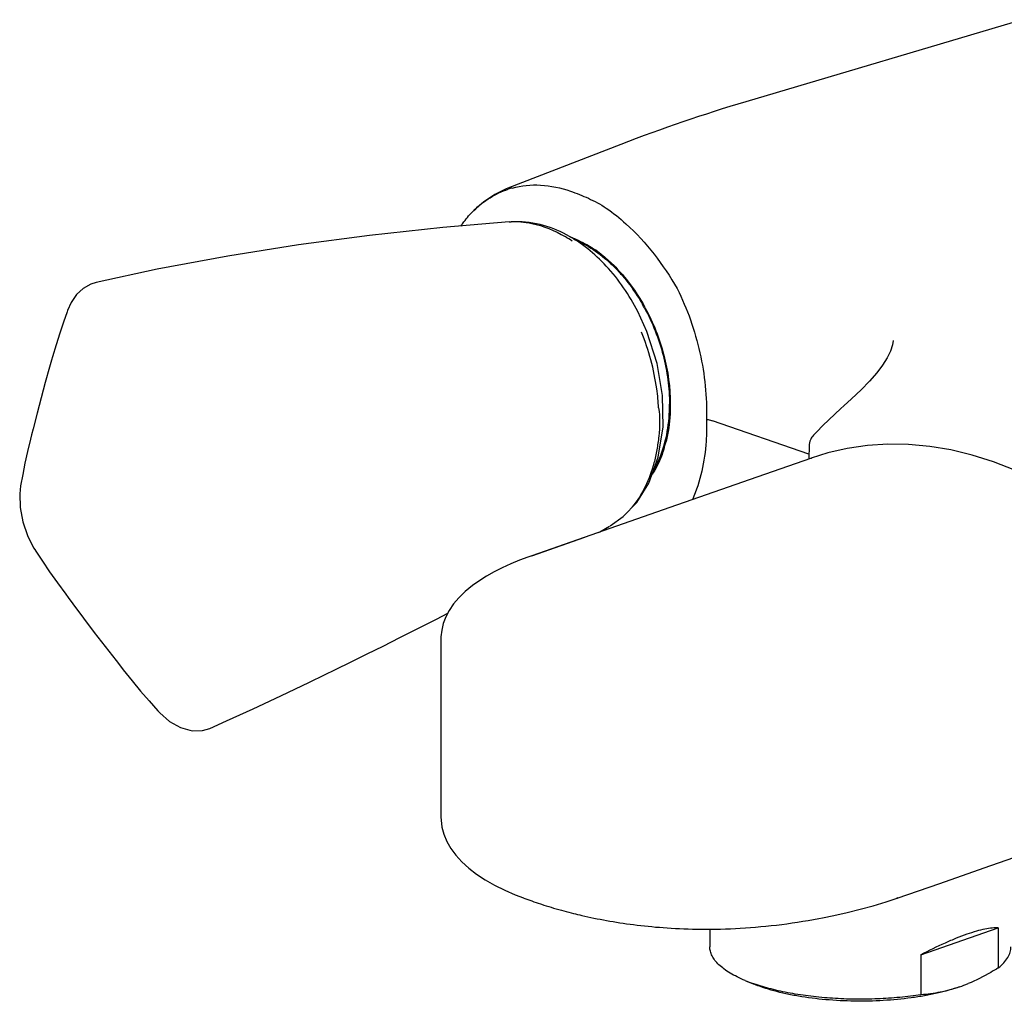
# Model space of a CAD drawing. Header units: millimetres. Extents: x -52 to 462, y -76 to 223.
# Tile 1 of 6: x -52 to 39, y -14 to 77. Entities that reach past the tile are written whole.
import ezdxf

# ---------------------------------------------------------------- set-up
doc = ezdxf.new("R2010")
doc.units = ezdxf.units.MM
doc.header["$LTSCALE"] = 23.1
doc.layers.get('0').update_dxf_attribs({"linetype": 'CONTINUOUS'})
doc.layers.add('ACHSEN', color=7, linetype='CONTINUOUS')
doc.layers.add('FLAECHEN', color=7, linetype='CONTINUOUS')

msp = doc.modelspace()

# ---------------------------------------------------------------- linework, layer by layer
at = {"color": 7, "linetype": 'CONTINUOUS'}
for p, q in [((-6.994, 61.383), (-6.991, 61.384)), ((-6.864, 58.255), (-6.696, 58.266)), ((7.379, 39.282), (7.334, 42.181)), ((8.05, 41.377), (8.052, 41.349)), ((8.051, 41.376), (8.052, 41.349)), ((-51.129, 38.536), (-51.224, 38.147)), ((21.324, 38.509), (21.324, 38.509)), ((20.902, 37.55), (20.868, 36.301)), ((21.057, 38.145), (21.056, 38.144)), ((21.113, 36.387), (21.117, 36.388)), ((2.486, 30.109), (3.697, 30.956)), ((-4.778, 27.338), (0.138, 29.055)), ((-4.967, 27.271), (-5.15, 27.205)), ((-4.778, 27.338), (-4.967, 27.271)), ((-9.591, 25.057), (-9.591, 25.057)), ((-13.201, 19.594), (-13.201, 19.6)), ((-13.201, 3.11), (-13.201, 3.117)), ((-5.534, -4.377), (-5.565, -4.365)), ((29.047, -4.394), (28.997, -4.411)), ((29.057, -4.39), (29.047, -4.394)), ((29.118, -4.369), (29.073, -4.385)), ((22.143, -6.204), (22.143, -6.204)), ((31.273, -9.635), (38.429, -7.141)), ((38.429, -7.141), (38.429, -10.845)), ((31.273, -9.635), (31.273, -13.339))]:
    msp.add_line(p, q, dxfattribs=at)
for points in [[(-6.866, 58.257), (-13.015, 57.73), (-19.811, 57.004), (-26.408, 56.134), (-32.928, 55.1), (-39.483, 53.876), (-45.154, 52.652)], [(-45.136, 52.656), (-45.633, 52.499), (-46.337, 52.103), (-46.953, 51.527), (-47.452, 50.805), (-47.787, 50.066)], [(-47.787, 50.067), (-47.835, 49.933), (-48.177, 48.963), (-48.518, 47.945), (-48.853, 46.88), (-49.184, 45.766), (-49.273, 45.458)], [(7.334, 42.181), (6.828, 45.152), (5.885, 48.099), (5.036, 49.96)], [(-49.273, 45.458), (-49.456, 44.819), (-49.855, 43.391), (-50.243, 41.962), (-50.621, 40.529), (-50.989, 39.095), (-51.129, 38.536)], [(6.064, 34.067), (6.935, 36.47), (7.379, 39.282)], [(21.324, 38.51), (21.243, 38.42), (21.165, 38.32), (21.098, 38.219), (21.057, 38.145)], [(-51.224, 38.147), (-51.498, 37.003), (-51.74, 35.909), (-51.95, 34.867), (-52.142, 33.816)], [(21.056, 38.144), (21.024, 38.079), (20.97, 37.941), (20.93, 37.796), (20.908, 37.645), (20.902, 37.549)], [(39.981, 35.268), (38.002, 36.036), (36.021, 36.658), (34.045, 37.133), (32.079, 37.46), (30.13, 37.638), (28.204, 37.667), (26.308, 37.545), (24.447, 37.275), (22.629, 36.858), (21.113, 36.387)], [(-52.142, 33.819), (-52.226, 33.075), (-52.188, 31.815), (-51.943, 30.49), (-51.508, 29.209), (-50.933, 28.076), (-50.824, 27.902)], [(3.697, 30.956), (4.961, 32.275), (6.064, 34.067)], [(1.395, 29.495), (1.514, 29.561), (2.422, 30.076)], [(-50.825, 27.903), (-50.741, 27.773), (-50.123, 26.828), (-49.455, 25.843), (-48.735, 24.82), (-47.964, 23.761), (-47.748, 23.468)], [(-5.15, 27.205), (-5.911, 26.915), (-6.734, 26.574), (-7.523, 26.213), (-8.275, 25.833), (-8.991, 25.432), (-9.591, 25.057)], [(-9.591, 25.057), (-10.286, 24.567), (-10.954, 24.017), (-11.532, 23.451), (-12.022, 22.87), (-12.427, 22.273), (-12.746, 21.664), (-12.98, 21.045), (-13.129, 20.427), (-13.196, 19.821), (-13.201, 19.593)], [(-47.748, 23.468), (-47.311, 22.879), (-46.319, 21.553), (-45.319, 20.235), (-44.313, 18.923), (-43.3, 17.619), (-42.898, 17.106)], [(-23.98, 16.303), (-22.964, 16.797), (-21.517, 17.504), (-20.031, 18.235), (-18.547, 18.972), (-16.999, 19.747), (-15.331, 20.592), (-13.609, 21.47), (-12.566, 22.006)], [(-42.897, 17.106), (-42.624, 16.759), (-41.812, 15.744), (-41.019, 14.785), (-40.245, 13.88), (-39.442, 12.972)], [(-34.619, 11.339), (-33.059, 12.037), (-30.606, 13.157), (-28.04, 14.355), (-25.362, 15.633), (-23.98, 16.303)], [(-39.443, 12.974), (-39.254, 12.771), (-38.355, 11.992), (-37.322, 11.41), (-36.262, 11.12), (-35.298, 11.135), (-34.61, 11.343)], [(-13.201, 3.117), (-13.193, 2.834), (-13.113, 2.195), (-12.938, 1.532), (-12.663, 0.868), (-12.292, 0.217), (-11.825, -0.415), (-11.269, -1.021), (-10.627, -1.601), (-9.9, -2.154), (-9.097, -2.679), (-8.224, -3.175), (-7.292, -3.639), (-6.315, -4.069), (-5.565, -4.365)]]:
    msp.add_lwpolyline(points, dxfattribs=at)
for centre, radius, start, end in [((-4.516, 53.826), 7.853, 105.36073, 108.1462), ((-6.315, 50.857), 7.421, 86.09488, 88.99572), ((-8.034, 46.208), 12.43, 55.77193, 59.32537), ((-2.725, 48.947), 7.824, 67.05955, 71.69687), ((-5.487, 46.114), 11.6, 52.26731, 56.14561), ((-5.833, 45.654), 12.176, 52.07213, 52.30561), ((-10.83, 41.331), 18.828, 28.47226, 28.77727), ((-3.759, 40.759), 11.759, 342.35009, 346.01349), ((0.191, 40.29), 7.973, 327.29321, 330.92045), ((19.071, 24.508), 30.575, 289.06089, 289.18068), ((20.799, 2.071), 15.241, 247.58909, 250.53825), ((21.28, 3.412), 16.666, 250.51494, 250.78327), ((29.938, 1.461), 14.9, 289.25218, 292.49485)]:
    msp.add_arc(centre, radius, start, end, dxfattribs=at)
for points, knots in [([(-10.151, 59.32), (-9.697, 59.767), (-8.703, 60.558), (-7.551, 61.095), (-6.961, 61.288)], [0, 0, 0, 0, 0.506887, 1, 1, 1, 1]), ([(-6.596, 61.398), (-5.747, 61.632), (-3.901, 61.812), (-2.097, 61.423), (-1.212, 61.114)], [0, 0, 0, 0, 0.484057, 1, 1, 1, 1]), ([(-1.212, 61.114), (-0.646, 60.917), (0.202, 60.586), (1.305, 60.044), (1.847, 59.722), (2.111, 59.54)], [0, 0, 0, 0, 0.487953, 0.739628, 1, 1, 1, 1]), ([(-11.356, 57.878), (-11.265, 58.01), (-10.898, 58.518), (-10.484, 58.993), (-10.151, 59.32)], [0, 0, 0, 0, 0.255423, 1, 1, 1, 1]), ([(2.111, 59.54), (2.753, 59.097), (5.36, 57.011), (7.406, 54.29), (8.694, 52.09)], [0, 0, 0, 0, 0.234407, 1, 1, 1, 1]), ([(-1.553, 57.066), (-2.33, 57.484), (-4.001, 58.153), (-5.801, 58.313), (-6.695, 58.264)], [0, 0, 0, 0, 0.496455, 1, 1, 1, 1]), ([(-5.809, 58.261), (-5.466, 58.237), (-4.023, 58.04), (-2.647, 57.464), (-1.693, 56.898)], [0, 0, 0, 0, 0.23662, 1, 1, 1, 1]), ([(5.043, 49.963), (4.256, 51.48), (2.404, 54.22), (-0.181, 56.329), (-1.553, 57.066)], [0, 0, 0, 0, 0.523142, 1, 1, 1, 1]), ([(-1.252, 56.87), (-1.062, 56.805), (-0.284, 56.507), (0.45, 56.099), (0.975, 55.747)], [0, 0, 0, 0, 0.240756, 1, 1, 1, 1]), ([(1.651, 55.258), (2.045, 54.951), (3.631, 53.551), (4.896, 51.808), (5.672, 50.394)], [0, 0, 0, 0, 0.236321, 1, 1, 1, 1]), ([(8.694, 52.09), (9.622, 50.201), (11.014, 46.23), (11.462, 42.042), (11.409, 39.981)], [0, 0, 0, 0, 0.505134, 1, 1, 1, 1]), ([(5.72, 50.306), (6.468, 48.928), (7.613, 46.013), (8.049, 42.907), (8.051, 41.376)], [0, 0, 0, 0, 0.506057, 1, 1, 1, 1]), ([(6.968, 41.026), (6.937, 41.616), (6.702, 44.016), (6.061, 46.375), (5.377, 48.062)], [0, 0, 0, 0, 0.244803, 1, 1, 1, 1]), ([(8.052, 41.349), (8.052, 41.051), (8.02, 39.898), (7.858, 38.747), (7.651, 37.917)], [0, 0, 0, 0, 0.258929, 1, 1, 1, 1]), ([(6.968, 41.026), (7.096, 40.162), (7.063, 38.841), (6.813, 37.149), (6.474, 35.568), (5.826, 33.738), (4.998, 32.44), (4.517, 31.873)], [0, 0, 0, 0, 0.270421, 0.402906, 0.52967, 0.770039, 1, 1, 1, 1]), ([(11.409, 39.981), (11.427, 39.301), (11.379, 36.767), (10.847, 34.217), (10.094, 32.521)], [0, 0, 0, 0, 0.268318, 1, 1, 1, 1]), ([(11.409, 39.981), (11.459, 39.972), (11.645, 39.934), (11.828, 39.885), (11.959, 39.839)], [0, 0, 0, 0, 0.266502, 1, 1, 1, 1]), ([(7.446, 37.194), (7.378, 36.982), (7.094, 36.174), (6.709, 35.4), (6.363, 34.869)], [0, 0, 0, 0, 0.260188, 1, 1, 1, 1]), ([(-3.877, -4.957), (-3.585, -5.052), (-2.976, -5.239), (-2.06, -5.501), (-1.173, -5.74), (-0.601, -5.882), (-0.334, -5.945)], [0, 0, 0, 0, 0.250678, 0.519401, 0.776771, 1, 1, 1, 1]), ([(38.429, -7.141), (38.243, -7.131), (37.828, -7.148), (37.153, -7.256), (36.369, -7.452), (35.816, -7.629), (35.523, -7.732)], [0, 0, 0, 0, 0.187355, 0.415968, 0.687286, 1, 1, 1, 1]), ([(35.523, -7.732), (35.194, -7.846), (34.514, -8.105), (33.086, -8.717), (32.004, -9.251), (31.273, -9.635)], [0, 0, 0, 0, 0.224026, 0.468319, 1, 1, 1, 1]), ([(14.988, -12.02), (14.736, -11.916), (14.26, -11.701), (13.601, -11.345), (13.033, -10.97), (12.561, -10.579), (12.186, -10.173), (11.913, -9.754), (11.746, -9.324), (11.708, -9.03), (11.708, -8.887)], [0, 0, 0, 0, 0.171139, 0.327895, 0.470107, 0.598081, 0.712747, 0.815877, 0.910308, 1, 1, 1, 1]), ([(38.429, -10.845), (38.61, -10.701), (38.935, -10.408), (39.318, -9.918), (39.518, -9.486), (39.596, -9.142), (39.608, -8.972), (39.608, -8.887)], [0, 0, 0, 0, 0.294521, 0.553325, 0.784202, 0.89312, 1, 1, 1, 1]), ([(38.429, -10.845), (38.201, -10.987), (37.301, -11.53), (36.361, -12.007), (35.639, -12.305)], [0, 0, 0, 0, 0.256218, 1, 1, 1, 1]), ([(34.851, -12.606), (34.521, -12.721), (33.831, -12.936), (32.746, -13.21), (31.586, -13.444), (29.928, -13.702), (27.76, -13.905), (25.109, -13.961), (22.482, -13.828), (20.363, -13.562), (18.768, -13.254), (17.669, -12.986), (16.655, -12.682), (16.017, -12.445), (15.715, -12.32)], [0, 0, 0, 0, 0.053825, 0.111464, 0.172448, 0.236262, 0.370036, 0.507901, 0.644696, 0.775322, 0.836839, 0.895093, 0.949614, 1, 1, 1, 1]), ([(31.273, -13.339), (30.619, -13.439), (29.28, -13.602), (27.24, -13.737), (25.164, -13.765), (23.1, -13.686), (21.093, -13.501), (19.187, -13.215), (17.425, -12.835), (16.315, -12.507), (15.794, -12.326)], [0, 0, 0, 0, 0.126944, 0.258453, 0.391969, 0.524858, 0.654511, 0.778418, 0.894259, 1, 1, 1, 1]), ([(34.851, -12.606), (34.264, -12.81), (33.083, -13.136), (31.87, -13.296), (31.273, -13.339)], [0, 0, 0, 0, 0.509632, 1, 1, 1, 1])]:
    msp.add_open_spline(points, degree=3, knots=knots, dxfattribs=at)
at = {"layer": 'ACHSEN', "color": 7, "linetype": 'CONTINUOUS'}
for p, q in [((11.708, -7.259), (11.708, -8.887)), ((14.988, -12.02), (15.715, -12.32))]:
    msp.add_line(p, q, dxfattribs=at)
for centre, radius, start, end in [((-3.133, 47.892), 8.826, 60.76355, 64.81367), ((-10.627, 41.427), 18.535, 28.58927, 29.77307), ((-0.664, 40.792), 8.834, 333.49017, 337.87546)]:
    msp.add_arc(centre, radius, start, end, dxfattribs=at)
for points, knots in [([(-0.93, 56.659), (0.361, 56.156), (1.862, 55.113), (3.369, 53.568), (4.388, 52.347), (5.058, 51.337), (5.462, 50.631)], [0, 0, 0, 0, 0.4659, 0.594218, 0.726392, 1, 1, 1, 1]), ([(5.649, 50.297), (6.023, 49.61), (6.689, 48.182), (7.421, 45.945), (7.874, 43.663), (7.981, 42.129), (7.981, 41.374)], [0, 0, 0, 0, 0.252223, 0.506047, 0.756785, 1, 1, 1, 1]), ([(6.5, 35.258), (6.747, 35.676), (7.3, 36.828), (7.853, 38.889), (7.981, 40.526), (7.981, 41.374)], [0, 0, 0, 0, 0.22945, 0.599824, 1, 1, 1, 1])]:
    msp.add_open_spline(points, degree=3, knots=knots, dxfattribs=at)
at = {"layer": 'FLAECHEN', "color": 7, "linetype": 'CONTINUOUS'}
for p, q in [((40.632, 76.995), (15.042, 69.393)), ((3.474, 65.44), (-6.994, 61.383)), ((28.682, 47.265), (28.681, 47.259)), ((24.123, 41.227), (24.123, 41.227)), ((20.88, 36.73), (11.959, 39.839)), ((21.117, 36.388), (16.772, 34.869)), ((3.688, 30.296), (-4.778, 27.338)), ((-13.201, 19.6), (-13.201, 3.11)), ((-5.534, -4.377), (-5.334, -4.451)), ((28.037, -4.729), (29.073, -4.385))]:
    msp.add_line(p, q, dxfattribs=at)
for points in [[(-6.991, 61.384), (-7.159, 61.317), (-8.22, 60.796), (-9.222, 60.128), (-10.151, 59.32)], [(28.681, 47.265), (28.632, 46.868), (28.455, 46.293), (28.151, 45.664), (27.722, 44.988), (27.172, 44.272), (26.504, 43.515), (25.726, 42.719), (24.843, 41.881), (24.123, 41.227)], [(24.123, 41.227), (23.84, 40.972), (23.286, 40.458), (22.733, 39.93), (22.181, 39.387), (21.632, 38.829), (21.324, 38.509)], [(16.772, 34.869), (7.993, 31.8), (3.688, 30.296)], [(29.073, -4.385), (33.008, -3.017), (37.116, -1.588), (41.287, -0.138)], [(-5.334, -4.451), (-5.159, -4.516), (-4.976, -4.582), (-4.785, -4.649), (-4.587, -4.719), (-4.387, -4.787), (-4.185, -4.856), (-3.985, -4.922), (-3.877, -4.957)], [(22.143, -6.204), (23.204, -5.986), (24.42, -5.714), (25.633, -5.416), (26.839, -5.088), (28.037, -4.729)], [(-0.334, -5.945), (-0.16, -5.985), (0.119, -6.049), (0.401, -6.111), (0.687, -6.172), (0.975, -6.232), (1.265, -6.291), (1.558, -6.348), (1.853, -6.404), (2.151, -6.458), (2.452, -6.511), (2.756, -6.563), (3.062, -6.613), (3.372, -6.661), (3.685, -6.708), (4.002, -6.754), (4.322, -6.798), (4.646, -6.84), (4.975, -6.881), (5.307, -6.92), (5.644, -6.957), (5.985, -6.993), (6.331, -7.027), (6.682, -7.059), (7.038, -7.089), (7.4, -7.116), (7.768, -7.142), (8.142, -7.166), (8.523, -7.187), (8.912, -7.206), (9.308, -7.222), (9.711, -7.236), (10.121, -7.247), (10.537, -7.255), (10.96, -7.259), (11.389, -7.261), (11.823, -7.259), (12.263, -7.253), (12.709, -7.244), (13.159, -7.231), (13.614, -7.214), (14.074, -7.193), (14.537, -7.169), (15.005, -7.14), (15.477, -7.106), (15.951, -7.069), (16.429, -7.027), (16.91, -6.981), (17.393, -6.93), (17.879, -6.875), (18.367, -6.815), (18.857, -6.75), (19.348, -6.681), (19.841, -6.608), (20.334, -6.529), (20.829, -6.446), (21.324, -6.359), (21.819, -6.267), (22.143, -6.204)]]:
    msp.add_lwpolyline(points, dxfattribs=at)
msp.add_arc((58.101, -75.531), 151.185, 106.54743, 111.18166, dxfattribs=at)

doc.saveas('drawing.dxf')
